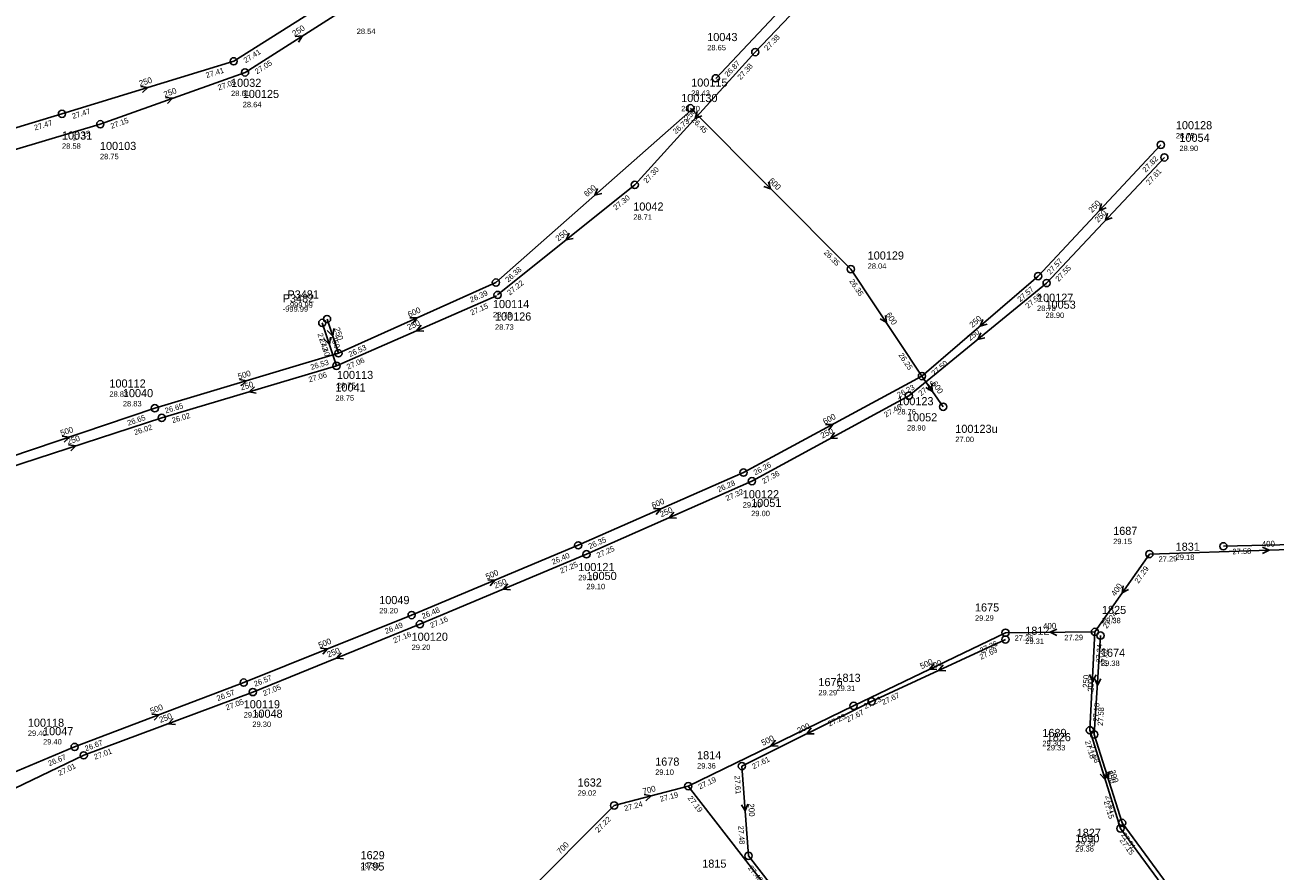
# Model space of a CAD drawing. Header units: metres. Extents: x 179992 to 198392, y 351761 to 369438.
# Tile 128 of 194: x 189851 to 190128, y 362731 to 362918. Entities that reach past the tile are written whole.
import ezdxf

# ---------------------------------------------------------------- set-up
doc = ezdxf.new("R2010")
doc.units = ezdxf.units.M

msp = doc.modelspace()

# ---------------------------------------------------------------- linework, layer by layer
at = {"layer": 'B-WE-RI-HWA-RIOOLLEIDING', "linetype": 'Continuous'}
for points in [[(189899.9, 362907.36), (189925.29, 362923.55)], [(189867.88, 362895.88), (189899.9, 362907.36)], [(189829.99, 362884.6), (189867.88, 362895.88)], [(190087.99, 362783.47), (190086.87, 362761.68)], [(190086.87, 362761.68), (190093.65, 362739.95)], [(190093.65, 362739.95), (190123.98, 362698.68)]]:
    msp.add_lwpolyline(points, dxfattribs=at)
at = {"layer": 'B-WE-RI-HWA-RIOOLLEIDING_BETON_400', "linetype": 'Continuous'}
for points in [[(190004.072, 362906.046), (190031.299, 362935.029)], [(190100.03, 362800.71), (190152.99, 362802.43)], [(190100.03, 362800.71), (190087.99, 362783.47)], [(190087.99, 362783.47), (190068.2, 362783.29)]]:
    msp.add_lwpolyline(points, dxfattribs=at)
at = {"layer": 'B-WE-RI-HWA-RIOOLLEIDING_BETON_500', "linetype": 'Continuous'}
for points in [[(189879.938, 362832.988), (189920.566, 362845.156)], [(189842.084, 362820.215), (189879.938, 362832.988)], [(189936.767, 362787.197), (189973.644, 362802.642)], [(189899.609, 362772.246), (189936.767, 362787.197)], [(190068.2, 362783.29), (190034.58, 362767.11)], [(189862.196, 362757.993), (189899.609, 362772.246)], [(190034.58, 362767.11), (189997.99, 362749.31)], [(189828.479, 362743.883), (189862.196, 362757.993)]]:
    msp.add_lwpolyline(points, dxfattribs=at)
at = {"layer": 'B-WE-RI-HWA-RIOOLLEIDING_BETON_600', "linetype": 'Continuous'}
for points in [[(189955.435, 362860.819), (189999.12, 362899.469)], [(189998.471, 362899.416), (190033.963, 362863.797)], [(190033.963, 362863.797), (190049.712, 362840.119)], [(189920.566, 362845.156), (189955.435, 362860.819)], [(190010.216, 362818.749), (190049.712, 362840.119)], [(190049.712, 362840.119), (190054.4, 362833.322)], [(189973.644, 362802.642), (190010.216, 362818.749)], [(189997.99, 362749.31), (190041.6, 362693.06)]]:
    msp.add_lwpolyline(points, dxfattribs=at)
at = {"layer": 'B-WE-RI-HWA-RIOOLLEIDING_BETON_700', "linetype": 'Continuous'}
for points in [[(189981.6, 362745.02), (189997.99, 362749.31)], [(189981.6, 362745.02), (189961.03, 362724.37)]]:
    msp.add_lwpolyline(points, dxfattribs=at)
at = {"layer": 'B-WE-RI-HWA-RIOOLLEIDING_PVC_250', "linetype": 'Continuous'}
for points in [[(190102.557, 362891.321), (190075.423, 362862.261)], [(190075.423, 362862.261), (190049.712, 362840.119)], [(189918.053, 362852.754), (189920.566, 362845.156)]]:
    msp.add_lwpolyline(points, dxfattribs=at)
at = {"layer": 'B-WE-RI-HWA-RIOOLPUT_INSPECTIEPUT'}
for centre in [(189899.9, 362907.36), (190004.07, 362906.05), (189998.47, 362899.42), (189867.88, 362895.88), (190102.56, 362891.32), (190033.96, 362863.8), (189955.43, 362860.82), (190075.42, 362862.26), (189918.05, 362852.75), (189920.57, 362845.16), (190049.71, 362840.12), (189879.94, 362832.99), (190054.4, 362833.32), (190010.22, 362818.75), (189973.64, 362802.64), (190100.03, 362800.71), (189936.77, 362787.2), (190068.2, 362783.29), (190087.99, 362783.47), (189899.61, 362772.25), (190034.58, 362767.11), (190086.87, 362761.68), (189862.2, 362757.99), (189997.99, 362749.31), (190093.65, 362739.95)]:
    msp.add_circle(centre, 0.8, dxfattribs=at)
at = {"layer": 'B-WE-RI-HWA-RIOOLPUT_OVERSTORTPUT'}
msp.add_circle((189981.6, 362745.02), 0.8, dxfattribs=at)
at = {"layer": 'B-WE-RI-HWA_STROMINGSRICHTING'}
for points in [[(189910.99, 362915.29), (189912.6, 362915.45), (189911.77, 362914.07)], [(189882.29, 362901.81), (189883.89, 362901.62), (189882.78, 362900.46)], [(190015.71, 362883.13), (190016.22, 362881.61), (190014.69, 362882.12)], [(189977.88, 362881.64), (189977.28, 362880.14), (189978.83, 362880.56)], [(190089.45, 362878.33), (190088.99, 362876.79), (190090.5, 362877.35)], [(189936.39, 362853.05), (189938, 362852.99), (189936.98, 362851.74)], [(190041.64, 362853.56), (190041.84, 362851.96), (190040.44, 362852.76)], [(190063.19, 362852.68), (190062.57, 362851.19), (190064.13, 362851.58)], [(189919.56, 362850.68), (189919.31, 362848.96), (189918.08, 362850.19)], [(189898.67, 362839.35), (189900.25, 362839.07), (189899.08, 362837.97)], [(190051.81, 362838.45), (190052.06, 362836.72), (190050.53, 362837.56)], [(190028.35, 362829.38), (190029.96, 362829.43), (190029.04, 362828.12)], [(189859.42, 362826.82), (189861.01, 362826.6), (189859.88, 362825.46)], [(189990.32, 362810.77), (189991.93, 362810.7), (189990.9, 362809.46)], [(190125.05, 362802.24), (190126.51, 362801.57), (190125.09, 362800.8)], [(189953.6, 362795.03), (189955.21, 362794.92), (189954.16, 362793.7)], [(190094.24, 362793.68), (190094.01, 362792.09), (190095.42, 362792.86)], [(190079.53, 362784.11), (190078.1, 362783.38), (190079.54, 362782.67)], [(189916.58, 362779.85), (189918.19, 362779.72), (189917.12, 362778.52)], [(190052.38, 362776.47), (190051.39, 362775.2), (190053, 362775.18)], [(190086.78, 362774.05), (190087.43, 362772.57), (190088.22, 362773.98)], [(189879.3, 362765.28), (189880.9, 362765.12), (189879.81, 362763.93)], [(190017.26, 362759.49), (190016.28, 362758.21), (190017.89, 362758.19)], [(190090.52, 362752.4), (190090.26, 362750.82), (190089.14, 362751.98)], [(189988.22, 362747.5), (189989.79, 362747.17), (189988.58, 362746.1)]]:
    msp.add_lwpolyline(points, dxfattribs=at)
at = {"layer": 'B-WE-RI-VWA-RIOOLLEIDING', "linetype": 'Continuous'}
for points in [[(189897.39, 362909.82), (189931.37, 362931.33)], [(189859.4, 362898.19), (189897.39, 362909.82)], [(189820.39, 362886.34), (189859.4, 362898.19)], [(189920.147, 362842.39), (189955.569, 362857.917)], [(189881.477, 362830.857), (189920.147, 362842.39)], [(189843.457, 362818.463), (189881.477, 362830.857)], [(189975.465, 362800.662), (190012.075, 362816.837)], [(190116.4, 362802.42), (190153.89, 362803.32)], [(189938.603, 362785.168), (189975.465, 362800.662)], [(189901.617, 362770.159), (189938.603, 362785.168)], [(190068.18, 362781.79), (190038.57, 362768.06)], [(190089.21, 362782.65), (190087.82, 362760.75)], [(189864.206, 362756.144), (189901.617, 362770.159)], [(190038.57, 362768.06), (190009.86, 362753.76)], [(190087.82, 362760.75), (190093.99, 362741.17)], [(189827.971, 362738.733), (189864.206, 362756.144)], [(190009.86, 362753.76), (190011.32, 362733.88)], [(190093.99, 362741.17), (190124.09, 362700.12)], [(190011.32, 362733.88), (190042.39, 362693.83)]]:
    msp.add_lwpolyline(points, dxfattribs=at)
at = {"layer": 'B-WE-RI-VWA-RIOOLLEIDING_PVC_250', "linetype": 'Continuous'}
for points in [[(190040.478, 362940.906), (190012.831, 362911.858)], [(189986.152, 362882.45), (190012.831, 362911.858)], [(190103.346, 362888.532), (190077.295, 362860.725)], [(189986.152, 362882.45), (189955.801, 362858.078)], [(190077.295, 362860.725), (190046.811, 362835.768)], [(189917.004, 362851.886), (189920.147, 362842.39)], [(190046.811, 362835.768), (190012.075, 362816.837)]]:
    msp.add_lwpolyline(points, dxfattribs=at)
at = {"layer": 'B-WE-RI-VWA-RIOOLPUT_INSPECTIEPUT'}
for centre in [(189897.39, 362909.82), (190012.83, 362911.86), (189859.4, 362898.19), (190103.35, 362888.53), (189986.15, 362882.45), (190077.3, 362860.72), (189955.8, 362858.08), (189917, 362851.89), (189920.15, 362842.39), (190046.81, 362835.77), (189881.48, 362830.86), (190012.08, 362816.84), (190116.4, 362802.42), (189975.46, 362800.66), (189938.6, 362785.17), (190089.21, 362782.65), (190068.18, 362781.79), (189901.62, 362770.16), (190038.57, 362768.06), (190087.82, 362760.75), (189864.21, 362756.14), (190009.86, 362753.76), (190093.99, 362741.17), (190011.32, 362733.88)]:
    msp.add_circle(centre, 0.8, dxfattribs=at)
at = {"layer": 'B-WE-RI-VWA_STROMINGSRICHTING'}
for points in [[(189876.81, 362904.27), (189878.4, 362904.01), (189877.23, 362902.9)], [(189999.93, 362898.7), (189999.49, 362897.15), (190000.99, 362897.74)], [(190090.78, 362876.17), (190090.32, 362874.63), (190091.83, 362875.19)], [(189971.65, 362871.73), (189970.98, 362870.26), (189972.55, 362870.6)], [(189938.89, 362851.39), (189937.86, 362850.15), (189939.47, 362850.07)], [(190062.71, 362849.72), (190062.05, 362848.25), (190063.62, 362848.6)], [(189918.81, 362848.73), (189918.58, 362847.14), (189917.44, 362848.28)], [(189901.99, 362837.73), (189900.81, 362836.62), (189902.4, 362836.35)], [(190030.36, 362827.62), (190029.44, 362826.3), (190031.05, 362826.36)], [(189860.87, 362824.9), (189862.47, 362824.66), (189861.32, 362823.53)], [(189994.8, 362809.99), (189993.77, 362808.75), (189995.38, 362808.67)], [(189958.08, 362794.14), (189957.03, 362792.92), (189958.64, 362792.81)], [(189921.17, 362778.87), (189920.11, 362777.66), (189921.72, 362777.54)], [(190054.38, 362776.18), (190053.38, 362774.92), (190054.98, 362774.88)], [(190087.89, 362773.18), (190088.52, 362771.7), (190089.32, 362773.09)], [(189884.01, 362764.33), (189882.91, 362763.15), (189884.51, 362762.98)], [(190025.18, 362762.2), (190024.21, 362760.91), (190025.82, 362760.91)], [(190091.16, 362752.55), (190090.9, 362750.96), (190089.79, 362752.12)], [(190011.2, 362745.31), (190010.59, 362743.82), (190009.77, 362745.2)]]:
    msp.add_lwpolyline(points, dxfattribs=at)

# ---------------------------------------------------------------- texts
at = {"layer": 'B-WE-RI-HWA_AFM'}
for s, rotation, p in [('250', 32.52, (189910.86, 362915.28)), ('250', 19.72, (189882.16, 362901.83)), ('600', -45.1, (190015.68, 362883.24)), ('600', 41.5, (189975.59, 362879.71)), ('250', 46.96, (190087.35, 362876.19)), ('600', 24.19, (189936.26, 362853.09)), ('600', -56.37, (190041.63, 362853.71)), ('250', 40.73, (190060.87, 362850.75)), ('250', -71.7, (189919.57, 362850.68)), ('500', 16.67, (189898.53, 362839.37)), ('600', -55.41, (190051.81, 362838.44)), ('600', 28.42, (190028.22, 362829.37)), ('500', 18.65, (189859.28, 362826.83)), ('600', 23.77, (189990.2, 362810.78)), ('400', 1.86, (190124.93, 362802.28)), ('500', 22.73, (189953.46, 362795.03)), ('400', 55.07, (190092.49, 362791.26)), ('400', 0.52, (190076.52, 362784.15)), ('500', 21.92, (189916.44, 362779.85)), ('500', 25.7, (190049.65, 362775.2)), ('250', 87.06, (190086.58, 362771.04)), ('500', 20.86, (189879.18, 362765.29)), ('500', 25.94, (190014.53, 362758.23)), ('250', -72.67, (190090.54, 362752.54)), ('700', 14.67, (189988.08, 362747.5)), ('700', 45.11, (189969.67, 362734.14))]:
    msp.add_text(s, height=1.3, rotation=rotation, dxfattribs=at).set_placement(p)
at = {"layer": 'B-WE-RI-HWA_BOB'}
for s, rotation, p in [('27.05', 32.52, (189902.55, 362906.92)), ('26.87', 46.79, (190006.75, 362906.27)), ('27.05', 19.72, (189894.11, 362903.37)), ('27.15', 19.72, (189870.37, 362894.86)), ('26.73', 41.5, (189995.22, 362893.62)), ('26.45', -45.1, (189998.61, 362896.73)), ('27.15', 16.58, (189861.88, 362892.21)), ('27.82', 46.96, (190099.23, 362885.12)), ('26.35', -45.1, (190027.89, 362867.34)), ('27.57', 46.96, (190078.1, 362862.49)), ('26.38', 41.5, (189958.13, 362860.8)), ('26.35', -56.37, (190033.57, 362861.13)), ('26.39', 24.19, (189949.97, 362856.39)), ('27.57', 40.73, (190071.44, 362856.46)), ('26.53', 24.19, (189923.13, 362844.33)), ('26.25', -56.37, (190044.45, 362844.78)), ('26.53', 16.67, (189914.57, 362841.48)), ('27.50', 40.73, (190052.4, 362840.06)), ('26.23', 28.42, (190044.59, 362835.3)), ('26.65', 16.67, (189882.37, 362831.84)), ('26.65', 18.65, (189874.07, 362829.11)), ('26.26', 28.42, (190012.83, 362818.12)), ('26.28', 23.77, (190004.72, 362814.36)), ('26.35', 23.77, (189976.2, 362801.8)), ('26.40', 22.73, (189968.07, 362798.35)), ('27.29', 1.86, (190102.09, 362798.98)), ('27.29', 55.07, (190097.61, 362794.1)), ('26.48', 22.73, (189939.31, 362786.31)), ('27.24', 55.07, (190090.61, 362784.08)), ('26.49', 21.92, (189931.13, 362782.99)), ('27.26', 25.7, (190062.85, 362778.72)), ('27.26', 0.52, (190070.22, 362781.51)), ('27.29', 0.52, (190081.21, 362781.61)), ('27.24', 87.06, (190089.44, 362776.59)), ('26.57', 21.92, (189902.14, 362771.32)), ('26.57', 20.86, (189893.9, 362768.14)), ('27.23', 25.7, (190037.16, 362766.36)), ('27.18', 87.06, (190088.77, 362763.58)), ('27.23', 25.94, (190029.25, 362762.52)), ('26.67', 20.86, (189864.71, 362757.02)), ('27.18', -72.67, (190085.75, 362759.23)), ('26.67', 22.71, (189856.62, 362753.71)), ('27.19', 25.94, (190000.58, 362748.57)), ('27.19', 14.67, (189991.87, 362745.85)), ('27.19', -52.21, (189997.79, 362746.63)), ('27.24', 14.67, (189983.99, 362743.79)), ('27.15', -72.67, (190089.91, 362745.91)), ('27.22', 45.11, (189978.08, 362738.93)), ('27.15', -53.69, (190093.38, 362737.27))]:
    msp.add_text(s, height=1.2, rotation=rotation, dxfattribs=at).set_placement(p)
at = {"layer": 'B-WE-RI-HWA_PUTDEKSELNIVEAU'}
for s, p in [('28.54', (189924.62, 362915.86)), ('28.43', (189998.64, 362902.17)), ('28.64', (189899.4, 362899.65)), ('28.70', (189996.42, 362898.75)), ('28.75', (190105.89, 362892.73)), ('28.75', (189867.8, 362888.14)), ('28.04', (190037.69, 362863.88)), ('-999.99', (189909.29, 362855.25)), ('28.78', (190075.17, 362854.53)), ('28.73', (189954.77, 362853.13)), ('28.75', (189920.23, 362837.43)), ('28.83', (189869.89, 362835.54)), ('28.76', (190044.23, 362831.62)), ('27.00', (190057.08, 362825.5)), ('29.00', (190010.05, 362811.01)), ('29.15', (190092.02, 362802.91)), ('29.10', (189973.64, 362794.9)), ('29.29', (190061.44, 362785.95)), ('29.20', (189936.77, 362779.46)), ('29.38', (190089.31, 362775.92)), ('29.29', (190026.79, 362769.42)), ('29.30', (189899.61, 362764.51)), ('29.40', (189851.84, 362760.43)), ('29.30', (190076.35, 362758.16)), ('29.10', (189990.67, 362751.81)), ('29.02', (189973.51, 362747.18)), ('29.36', (190083.61, 362734.83)), ('29.36', (189925.46, 362731.09))]:
    msp.add_text(s, height=1.2, dxfattribs=at).set_placement(p)
at = {"layer": 'B-WE-RI-HWA_PUTNUMMER'}
for s, p in [('100115', (189998.64, 362904.21)), ('100125', (189899.4, 362901.69)), ('100130', (189996.42, 362900.79)), ('100128', (190105.89, 362894.77)), ('100103', (189867.8, 362890.18)), ('100129', (190037.69, 362865.92)), ('P3481', (189909.29, 362857.29)), ('100127', (190075.17, 362856.57)), ('100114', (189954.77, 362855.17)), ('100113', (189920.23, 362839.47)), ('100112', (189869.89, 362837.58)), ('100123', (190044.23, 362833.66)), ('100123u', (190057.08, 362827.54)), ('100122', (190010.05, 362813.05)), ('1687', (190092.02, 362804.95)), ('100121', (189973.64, 362796.94)), ('1675', (190061.44, 362787.99)), ('100120', (189936.77, 362781.5)), ('1674', (190089.31, 362777.96)), ('1676', (190026.79, 362771.46)), ('100119', (189899.61, 362766.55)), ('100118', (189851.84, 362762.47)), ('1689', (190076.35, 362760.2)), ('1678', (189990.67, 362753.85)), ('1632', (189973.51, 362749.22)), ('1690', (190083.61, 362736.87)), ('1629', (189925.46, 362733.13))]:
    msp.add_text(s, height=1.8, dxfattribs=at).set_placement(p)
at = {"layer": 'B-WE-RI-VWA_AFM'}
for s, rotation, p in [('250', 17.02, (189876.68, 362904.28)), ('250', 47.79, (189997.86, 362896.52)), ('250', 46.87, (190088.7, 362874.03)), ('250', 38.76, (189969.26, 362869.89)), ('250', 23.67, (189936.12, 362850.25)), ('250', 39.31, (190060.35, 362847.85)), ('250', -71.69, (189918.83, 362848.84)), ('250', 16.61, (189899.09, 362836.93)), ('250', 28.59, (190027.69, 362826.25)), ('250', 18.06, (189860.74, 362824.93)), ('250', 23.84, (189992.03, 362808.84)), ('250', 22.8, (189955.29, 362793.03)), ('250', 22.09, (189918.36, 362777.79)), ('200', 24.88, (190051.63, 362774.99)), ('200', 86.37, (190087.64, 362770.17)), ('250', 20.54, (189881.18, 362763.32)), ('200', 26.48, (190022.48, 362760.92)), ('200', -72.51, (190091.18, 362752.7)), ('200', -85.8, (190011.26, 362745.43))]:
    msp.add_text(s, height=1.3, rotation=rotation, dxfattribs=at).set_placement(p)
at = {"layer": 'B-WE-RI-VWA_BOB'}
for s, rotation, p in [('27.38', 46.42, (190015.51, 362912.07)), ('27.41', 32.33, (189900.04, 362909.37)), ('27.41', 17.02, (189891.41, 362906.11)), ('27.38', 47.79, (190009.6, 362905.61)), ('27.47', 17.02, (189861.84, 362897.05)), ('27.47', 16.9, (189853.42, 362894.49)), ('27.30', 47.79, (189988.83, 362882.72)), ('27.61', 46.87, (190100.01, 362882.34)), ('27.30', 38.76, (189981.98, 362876.79)), ('27.55', 46.87, (190079.98, 362860.95)), ('27.22', 38.76, (189958.49, 362857.93)), ('27.55', 39.31, (190073.17, 362855.02)), ('27.15', 23.67, (189950.06, 362853.54)), ('27.42', -71.69, (189915.92, 362849.42)), ('27.40', -71.69, (189916.3, 362848.28)), ('27.06', 23.67, (189922.7, 362841.54)), ('27.06', 16.61, (189914.15, 362838.72)), ('27.46', 39.31, (190049.5, 362835.64)), ('27.46', 28.59, (190041.7, 362830.93)), ('26.02', 16.61, (189883.91, 362829.7)), ('26.02', 18.06, (189875.57, 362827.04)), ('27.36', 28.59, (190014.69, 362816.21)), ('27.32', 23.84, (190006.58, 362812.44)), ('27.25', 23.84, (189978.02, 362799.82)), ('27.58', 1.38, (190118.44, 362800.67)), ('27.25', 22.8, (189969.89, 362796.37)), ('27.16', 22.8, (189941.14, 362784.28)), ('27.16', 22.09, (189932.98, 362780.94)), ('27.69', 24.88, (190062.77, 362777.3)), ('27.62', 86.37, (190090.58, 362775.75)), ('27.05', 22.09, (189904.15, 362769.24)), ('27.67', 24.88, (190041.14, 362767.27)), ('27.05', 20.54, (189895.88, 362766.09)), ('27.58', 86.37, (190089.74, 362762.63)), ('27.67', 26.48, (190033.29, 362763.42)), ('27.58', -72.51, (190086.7, 362758.3)), ('27.01', 20.54, (189866.71, 362755.16)), ('27.61', 26.48, (190012.45, 362753.04)), ('27.01', 25.66, (189858.86, 362751.58)), ('27.61', -85.8, (190008.21, 362751.63)), ('27.51', -72.51, (190090.23, 362747.11)), ('27.48', -85.8, (190009.03, 362740.53)), ('27.51', -53.75, (190093.72, 362738.49)), ('27.48', -52.2, (190011.12, 362731.2))]:
    msp.add_text(s, height=1.2, rotation=rotation, dxfattribs=at).set_placement(p)
at = {"layer": 'B-WE-RI-VWA_PUTDEKSELNIVEAU'}
for s, p in [('28.65', (190002.18, 362912.25)), ('28.61', (189896.81, 362902.12)), ('28.58', (189859.4, 362890.45)), ('28.90', (190106.68, 362889.94)), ('28.71', (189985.82, 362874.72)), ('-999.99', (189908.24, 362854.38)), ('28.90', (190077.04, 362852.99)), ('28.73', (189955.22, 362850.37)), ('28.75', (189919.9, 362834.66)), ('28.83', (189872.87, 362833.41)), ('28.90', (190046.39, 362828.05)), ('29.00', (190011.91, 362809.1)), ('29.18', (190105.84, 362799.4)), ('29.10', (189975.46, 362792.92)), ('29.20', (189929.6, 362787.58)), ('29.38', (190089.54, 362785.4)), ('29.31', (190072.57, 362780.8)), ('29.31', (190030.78, 362770.37)), ('29.30', (189901.53, 362762.42)), ('29.40', (189855.21, 362758.55)), ('29.33', (190077.3, 362757.23)), ('29.36', (189999.94, 362753.22)), ('29.39', (190083.95, 362736.05))]:
    msp.add_text(s, height=1.2, dxfattribs=at).set_placement(p)
at = {"layer": 'B-WE-RI-VWA_PUTNUMMER'}
for s, p in [('10043', (190002.18, 362914.29)), ('10032', (189896.81, 362904.16)), ('10031', (189859.4, 362892.49)), ('10054', (190106.68, 362891.98)), ('10042', (189985.82, 362876.76)), ('P3482', (189908.24, 362856.42)), ('10053', (190077.04, 362855.03)), ('100126', (189955.22, 362852.41)), ('10041', (189919.9, 362836.7)), ('10040', (189872.87, 362835.45)), ('10052', (190046.39, 362830.09)), ('10051', (190011.91, 362811.14)), ('1831', (190105.84, 362801.44)), ('10050', (189975.46, 362794.96)), ('10049', (189929.6, 362789.62)), ('1825', (190089.54, 362787.44)), ('1812', (190072.57, 362782.84)), ('1813', (190030.78, 362772.41)), ('10048', (189901.53, 362764.46)), ('10047', (189855.21, 362760.59)), ('1826', (190077.3, 362759.27)), ('1814', (189999.94, 362755.26)), ('1827', (190083.95, 362738.09)), ('1795', (189925.39, 362730.64)), ('1815', (190001.08, 362731.26))]:
    msp.add_text(s, height=1.8, dxfattribs=at).set_placement(p)

doc.saveas('drawing.dxf')
